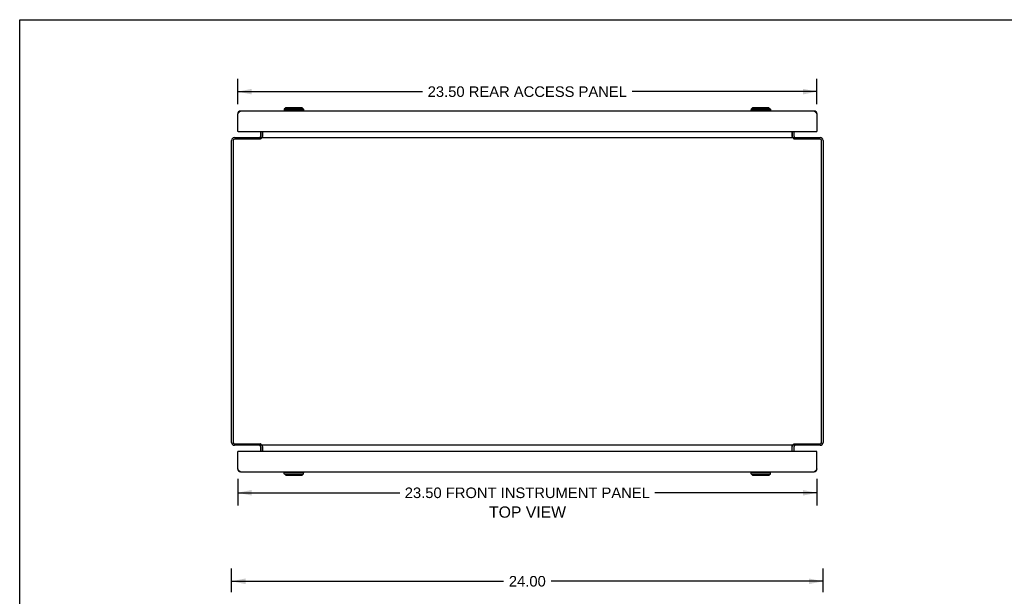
# Model space of a CAD drawing. Header units: inches. Extents: x 0 to 97.1, y 0 to 62.9.
# Tile 3 of 5: x 0 to 39.9, y 39.4 to 62.9. Entities that reach past the tile are written whole.
import ezdxf

# ---------------------------------------------------------------- set-up
doc = ezdxf.new("R2010")
doc.units = ezdxf.units.IN
doc.header["$LTSCALE"] = 5.342857
doc.header["$MEASUREMENT"] = 0
doc.layers.get('0').update_dxf_attribs({"linetype": 'CONTINUOUS'})
for name, color, linetype in [('1-ACCESS_PANEL', 7, 'CONTINUOUS'), ('1-INSTRUMENT_PANEL', 7, 'CONTINUOUS'), ('DIMENSIONS', 7, 'CONTINUOUS')]:
    doc.layers.add(name, color=color, linetype=linetype)
doc.styles.get("Standard").update_dxf_attribs({"font": 'arial.ttf'})
doc.dimstyles.new('DIMSTYLE_1', dxfattribs={"dimtxt": 0.428571, "dimasz": 0.571429, "dimexe": 0.09, "dimexo": 0.07, "dimgap": 0.0375, "dimtad": 0, "dimtih": 1, "dimtoh": 1, "dimzin": 4, "dimdsep": 46, "dimtxsty": 'Standard', "dimblk": '_FILLED', "dimblk1": '_FILLED', "dimblk2": '_FILLED', "dimcen": 0.09, "dimazin": 1, "dimtfac": 1, "dimtofl": 0, "dimtmove": 0, "dimatfit": 3, "dimldrblk": '_FILLED', "dimfxl": 1, "dimtolj": 1, "dimtzin": 4, "dimarcsym": 0})

# ---------------------------------------------------------------- blocks, each defined once
blk = doc.blocks.new('_FILLED')
at = {"color": 0, "linetype": 'ByBlock'}
blk.add_solid([(0, 0), (-1, 0.2), (-1, -0.2)], dxfattribs=at)
blk = doc.blocks.new('*D2')
at = {"layer": '1-ACCESS_PANEL', "color": 2, "linetype": 'Continuous'}
for p, q in [((8.846, 59.429), (8.846, 60.449)), ((32.346, 59.429), (32.346, 60.449)), ((8.846, 59.935), (16.347, 59.935)), ((32.346, 59.935), (24.846, 59.935))]:
    blk.add_line(p, q, dxfattribs=at)
at = {"layer": '1-ACCESS_PANEL', "color": 2, "linetype": 'Continuous', "xscale": 0.5714285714, "yscale": 0.5714285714, "zscale": 0.5714285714, "rotation": 180}
blk.add_blockref('_FILLED', (8.846, 59.935), dxfattribs=at)
at = {"layer": '1-ACCESS_PANEL', "color": 2, "linetype": 'Continuous', "xscale": 0.5714285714, "yscale": 0.5714285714, "zscale": 0.5714285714}
blk.add_blockref('_FILLED', (32.346, 59.935), dxfattribs=at)
at = {"layer": '1-ACCESS_PANEL', "color": 2, "linetype": 'Continuous', "insert": (20.596, 60.149), "char_height": 0.42857, "width": 8.07116, "attachment_point": 2, "line_spacing_factor": 0.9}
blk.add_mtext('23.50 REAR ACCESS PANEL', dxfattribs=at)
blk = doc.blocks.new('*D9')
at = {"layer": 'DIMENSIONS', "color": 2, "linetype": 'Continuous'}
for p, q in [((8.596, 39.602), (8.596, 40.565)), ((32.596, 39.602), (32.596, 40.565)), ((8.596, 40.05), (19.633, 40.05)), ((32.596, 40.05), (21.56, 40.05))]:
    blk.add_line(p, q, dxfattribs=at)
at = {"layer": 'DIMENSIONS', "color": 2, "linetype": 'Continuous', "xscale": 0.5714285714, "yscale": 0.5714285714, "zscale": 0.5714285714, "rotation": 180}
blk.add_blockref('_FILLED', (8.596, 40.05), dxfattribs=at)
at = {"layer": 'DIMENSIONS', "color": 2, "linetype": 'Continuous', "xscale": 0.5714285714, "yscale": 0.5714285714, "zscale": 0.5714285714}
blk.add_blockref('_FILLED', (32.596, 40.05), dxfattribs=at)
at = {"layer": 'DIMENSIONS', "color": 2, "linetype": 'Continuous', "insert": (20.596, 40.265), "char_height": 0.4286, "width": 1.49761, "attachment_point": 2, "line_spacing_factor": 0.9}
blk.add_mtext('24.00', dxfattribs=at)
blk = doc.blocks.new('*D21')
at = {"layer": '1-INSTRUMENT_PANEL', "color": 2, "linetype": 'Continuous'}
for p, q in [((8.846, 44.215), (8.846, 43.129)), ((32.346, 44.215), (32.346, 43.129)), ((8.846, 43.644), (15.418, 43.644)), ((32.346, 43.644), (25.775, 43.644))]:
    blk.add_line(p, q, dxfattribs=at)
at = {"layer": '1-INSTRUMENT_PANEL', "color": 2, "linetype": 'Continuous', "xscale": 0.5714285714, "yscale": 0.5714285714, "zscale": 0.5714285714, "rotation": 180}
blk.add_blockref('_FILLED', (8.846, 43.644), dxfattribs=at)
at = {"layer": '1-INSTRUMENT_PANEL', "color": 2, "linetype": 'Continuous', "xscale": 0.5714285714, "yscale": 0.5714285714, "zscale": 0.5714285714}
blk.add_blockref('_FILLED', (32.346, 43.644), dxfattribs=at)
at = {"layer": '1-INSTRUMENT_PANEL', "color": 2, "linetype": 'Continuous', "insert": (20.596, 43.858), "char_height": 0.42857, "width": 9.92884, "attachment_point": 2, "line_spacing_factor": 0.9}
blk.add_mtext('23.50 FRONT INSTRUMENT PANEL', dxfattribs=at)

msp = doc.modelspace()

# ---------------------------------------------------------------- linework, layer by layer
at = {"color": 7, "linetype": 'Continuous'}
for p, q in [((0, 0), (0, 62.857)), ((0, 62.857), (97.143, 62.857)), ((10.714, 59.165), (10.714, 59.146)), ((11.541, 59.165), (10.714, 59.165)), ((10.793, 59.283), (10.734, 59.224)), ((10.734, 59.224), (10.734, 59.165)), ((11.521, 59.224), (10.734, 59.224)), ((11.462, 59.283), (10.793, 59.283)), ((11.462, 59.283), (11.521, 59.224)), ((11.521, 59.224), (11.521, 59.165)), ((11.541, 59.165), (11.541, 59.146)), ((30.479, 59.165), (29.652, 59.165)), ((29.652, 59.165), (29.652, 59.146)), ((29.731, 59.283), (29.672, 59.224)), ((30.459, 59.224), (29.672, 59.224)), ((29.672, 59.224), (29.672, 59.165)), ((30.4, 59.283), (29.731, 59.283)), ((30.4, 59.283), (30.459, 59.224)), ((30.459, 59.224), (30.459, 59.165)), ((30.479, 59.165), (30.479, 59.146)), ((8.849, 59.05), (8.859, 59.048)), ((32.344, 59.05), (32.334, 59.048)), ((8.846, 58.324), (8.851, 58.324)), ((8.861, 58.321), (8.846, 58.321)), ((9.771, 58.009), (9.771, 58.072)), ((9.788, 58.023), (9.771, 58.049)), ((9.846, 58.321), (9.846, 58.114)), ((31.346, 58.114), (31.346, 58.321)), ((31.405, 58.023), (31.421, 58.049)), ((31.421, 58.009), (31.421, 58.072)), ((32.331, 58.321), (32.346, 58.321)), ((32.346, 58.324), (32.341, 58.324)), ((9.771, 45.635), (9.771, 45.572)), ((9.788, 45.62), (9.771, 45.594)), ((31.405, 45.62), (31.421, 45.594)), ((31.421, 45.635), (31.421, 45.572)), ((8.861, 45.323), (8.846, 45.323)), ((8.846, 45.319), (8.851, 45.319)), ((9.846, 45.53), (9.846, 45.323)), ((31.346, 45.323), (31.346, 45.53)), ((32.331, 45.323), (32.346, 45.323)), ((32.346, 45.319), (32.341, 45.319)), ((8.849, 44.593), (8.859, 44.595)), ((10.714, 44.478), (10.714, 44.498)), ((10.714, 44.478), (11.541, 44.478)), ((10.734, 44.419), (10.734, 44.478)), ((10.793, 44.36), (10.734, 44.419)), ((10.734, 44.419), (11.521, 44.419)), ((10.793, 44.36), (11.462, 44.36)), ((11.462, 44.36), (11.521, 44.419)), ((11.521, 44.419), (11.521, 44.478)), ((11.541, 44.478), (11.541, 44.498)), ((29.652, 44.478), (29.652, 44.498)), ((29.652, 44.478), (30.479, 44.478)), ((29.672, 44.419), (29.672, 44.478)), ((29.672, 44.419), (30.459, 44.419)), ((29.731, 44.36), (29.672, 44.419)), ((29.731, 44.36), (30.4, 44.36)), ((30.4, 44.36), (30.459, 44.419)), ((30.459, 44.419), (30.459, 44.478)), ((30.479, 44.478), (30.479, 44.498)), ((32.344, 44.593), (32.334, 44.595))]:
    msp.add_line(p, q, dxfattribs=at)
at = {"color": 3, "linetype": 'Continuous'}
for p, q in [((32.229, 59.146), (8.963, 59.146)), ((8.846, 59.029), (8.854, 59.04)), ((8.846, 58.321), (8.846, 59.029)), ((8.854, 59.04), (8.858, 59.046)), ((8.858, 59.046), (8.862, 59.052)), ((32.326, 59.061), (32.329, 59.055)), ((32.329, 59.055), (32.333, 59.049)), ((32.333, 59.049), (32.337, 59.043)), ((32.337, 59.043), (32.343, 59.034)), ((32.343, 59.034), (32.346, 59.029)), ((32.346, 59.029), (32.346, 58.321)), ((8.596, 45.689), (8.596, 57.955)), ((8.659, 57.946), (8.659, 45.697)), ((8.713, 58.072), (9.771, 58.072)), ((9.773, 58.009), (8.722, 58.009)), ((8.861, 58.321), (32.331, 58.321)), ((9.771, 58.321), (9.771, 58.114)), ((9.775, 58.01), (9.773, 58.009)), ((9.777, 58.012), (9.775, 58.01)), ((9.78, 58.015), (9.777, 58.012)), ((9.786, 58.02), (9.78, 58.015)), ((9.788, 58.023), (9.786, 58.02)), ((9.798, 58.072), (9.798, 58.034)), ((9.798, 58.072), (31.394, 58.072)), ((9.848, 58.078), (9.848, 58.321)), ((31.344, 58.321), (31.344, 58.078)), ((31.394, 58.072), (31.394, 58.034)), ((31.412, 58.016), (31.415, 58.013)), ((31.415, 58.013), (31.417, 58.011)), ((32.471, 58.009), (31.42, 58.009)), ((31.421, 58.114), (31.421, 58.321)), ((31.421, 58.072), (32.479, 58.072)), ((32.533, 45.697), (32.533, 57.946)), ((32.596, 57.955), (32.596, 45.689)), ((9.771, 45.572), (8.713, 45.572)), ((8.722, 45.635), (9.773, 45.635)), ((9.778, 45.63), (9.776, 45.632)), ((9.781, 45.627), (9.778, 45.63)), ((9.798, 45.572), (9.798, 45.609)), ((31.394, 45.572), (9.798, 45.572)), ((9.848, 45.323), (9.848, 45.565)), ((31.344, 45.323), (31.344, 45.565)), ((31.394, 45.572), (31.394, 45.609)), ((31.405, 45.62), (31.407, 45.623)), ((31.407, 45.623), (31.413, 45.628)), ((31.413, 45.628), (31.416, 45.631)), ((31.416, 45.631), (31.418, 45.633)), ((31.418, 45.633), (31.42, 45.635)), ((31.42, 45.635), (32.471, 45.635)), ((32.479, 45.572), (31.421, 45.572)), ((8.846, 44.615), (8.846, 45.323)), ((32.331, 45.323), (8.861, 45.323)), ((9.771, 45.53), (9.771, 45.323)), ((31.421, 45.323), (31.421, 45.53)), ((32.346, 44.615), (32.346, 45.323)), ((8.85, 44.609), (8.846, 44.615)), ((8.856, 44.6), (8.85, 44.609)), ((8.86, 44.594), (8.856, 44.6)), ((8.863, 44.588), (8.86, 44.594)), ((8.867, 44.582), (8.863, 44.588)), ((8.963, 44.498), (32.229, 44.498)), ((32.335, 44.597), (32.331, 44.591)), ((32.339, 44.603), (32.335, 44.597)), ((32.346, 44.615), (32.339, 44.603))]:
    msp.add_line(p, q, dxfattribs=at)
for points in [[(8.862, 59.052), (8.865, 59.058), (8.867, 59.061), (8.869, 59.064), (8.871, 59.066), (8.873, 59.069), (8.875, 59.072), (8.877, 59.075), (8.879, 59.077), (8.88, 59.08), (8.882, 59.083), (8.884, 59.085), (8.886, 59.088), (8.888, 59.09), (8.89, 59.093), (8.892, 59.095), (8.894, 59.098), (8.896, 59.1), (8.897, 59.102), (8.899, 59.105), (8.901, 59.107), (8.903, 59.109), (8.905, 59.111), (8.907, 59.113), (8.909, 59.115), (8.911, 59.117), (8.913, 59.119), (8.914, 59.121), (8.916, 59.123), (8.918, 59.125), (8.92, 59.126), (8.922, 59.128), (8.924, 59.129), (8.926, 59.131), (8.928, 59.132), (8.93, 59.134), (8.931, 59.135), (8.933, 59.136), (8.935, 59.137), (8.937, 59.138), (8.939, 59.139), (8.941, 59.14), (8.943, 59.141), (8.945, 59.142), (8.946, 59.143), (8.948, 59.143), (8.95, 59.144), (8.952, 59.144), (8.954, 59.145), (8.956, 59.145), (8.958, 59.145), (8.96, 59.145), (8.962, 59.146), (8.963, 59.146)], [(32.229, 59.146), (32.231, 59.146), (32.233, 59.145), (32.235, 59.145), (32.237, 59.145), (32.239, 59.145), (32.241, 59.144), (32.243, 59.144), (32.245, 59.143), (32.246, 59.143), (32.248, 59.142), (32.25, 59.141), (32.252, 59.14), (32.254, 59.139), (32.256, 59.138), (32.258, 59.137), (32.26, 59.136), (32.262, 59.135), (32.263, 59.134), (32.265, 59.132), (32.267, 59.131), (32.269, 59.129), (32.271, 59.128), (32.273, 59.126), (32.275, 59.125), (32.277, 59.123), (32.279, 59.121), (32.28, 59.119), (32.282, 59.117), (32.284, 59.115), (32.286, 59.113), (32.288, 59.111), (32.29, 59.109), (32.292, 59.107), (32.294, 59.105), (32.296, 59.102), (32.297, 59.1), (32.299, 59.098), (32.301, 59.095), (32.303, 59.093), (32.305, 59.09), (32.307, 59.088), (32.309, 59.085), (32.311, 59.083), (32.313, 59.08), (32.314, 59.077), (32.316, 59.075), (32.318, 59.072), (32.32, 59.069), (32.322, 59.066), (32.324, 59.064), (32.326, 59.061)], [(9.752, 58.078), (9.753, 58.079), (9.753, 58.079), (9.754, 58.079), (9.754, 58.079), (9.755, 58.079), (9.756, 58.078), (9.757, 58.078), (9.758, 58.078), (9.759, 58.077), (9.76, 58.076)], [(9.76, 58.076), (9.763, 58.075), (9.764, 58.074), (9.765, 58.074), (9.766, 58.073), (9.767, 58.073), (9.768, 58.072), (9.77, 58.072), (9.771, 58.072), (9.771, 58.072)], [(9.798, 58.034), (9.797, 58.032), (9.796, 58.031), (9.795, 58.03), (9.794, 58.028), (9.793, 58.027), (9.791, 58.026), (9.79, 58.025), (9.789, 58.024), (9.788, 58.023)], [(9.831, 58.073), (9.829, 58.072), (9.828, 58.072), (9.827, 58.072), (9.825, 58.072)], [(9.841, 58.078), (9.84, 58.078), (9.839, 58.077), (9.837, 58.076), (9.836, 58.076), (9.835, 58.075), (9.833, 58.074), (9.832, 58.073), (9.831, 58.073)], [(9.848, 58.078), (9.848, 58.079), (9.847, 58.079), (9.845, 58.079), (9.844, 58.079), (9.843, 58.079), (9.841, 58.078)], [(31.344, 58.078), (31.345, 58.079), (31.346, 58.079), (31.348, 58.079), (31.349, 58.079), (31.35, 58.079), (31.352, 58.078)], [(31.352, 58.078), (31.353, 58.078), (31.354, 58.077), (31.356, 58.076), (31.357, 58.076), (31.358, 58.075), (31.36, 58.074), (31.361, 58.073), (31.362, 58.073)], [(31.362, 58.073), (31.364, 58.072), (31.365, 58.072), (31.366, 58.072), (31.367, 58.072)], [(31.394, 58.034), (31.396, 58.032), (31.397, 58.031), (31.398, 58.03), (31.399, 58.028), (31.4, 58.027), (31.402, 58.026), (31.403, 58.025), (31.404, 58.024), (31.405, 58.023), (31.406, 58.021), (31.412, 58.016)], [(31.417, 58.011), (31.419, 58.009), (31.42, 58.009)], [(31.43, 58.075), (31.429, 58.074), (31.428, 58.074), (31.427, 58.073), (31.426, 58.073), (31.424, 58.072), (31.423, 58.072), (31.422, 58.072), (31.421, 58.072)], [(31.441, 58.078), (31.44, 58.079), (31.44, 58.079), (31.439, 58.079), (31.438, 58.079), (31.438, 58.079), (31.437, 58.078), (31.436, 58.078), (31.435, 58.078), (31.434, 58.077), (31.433, 58.076), (31.43, 58.075)], [(9.752, 45.565), (9.753, 45.565), (9.753, 45.564), (9.754, 45.564), (9.754, 45.564), (9.755, 45.564), (9.756, 45.565), (9.757, 45.565), (9.758, 45.566), (9.759, 45.566), (9.76, 45.567), (9.763, 45.568)], [(9.763, 45.568), (9.764, 45.569), (9.765, 45.569), (9.766, 45.57), (9.767, 45.571), (9.768, 45.571), (9.77, 45.571), (9.771, 45.571), (9.771, 45.572)], [(9.776, 45.632), (9.774, 45.634), (9.773, 45.635)], [(9.798, 45.609), (9.797, 45.611), (9.796, 45.612), (9.795, 45.613), (9.794, 45.615), (9.793, 45.616), (9.791, 45.617), (9.79, 45.618), (9.789, 45.619), (9.788, 45.62), (9.787, 45.622), (9.781, 45.627)], [(9.831, 45.57), (9.829, 45.571), (9.828, 45.571), (9.827, 45.571), (9.825, 45.572)], [(9.841, 45.565), (9.84, 45.565), (9.839, 45.566), (9.837, 45.567), (9.836, 45.567), (9.835, 45.568), (9.833, 45.569), (9.832, 45.57), (9.831, 45.57)], [(9.848, 45.565), (9.848, 45.564), (9.847, 45.564), (9.845, 45.564), (9.844, 45.564), (9.843, 45.565), (9.841, 45.565)], [(31.344, 45.565), (31.345, 45.564), (31.346, 45.564), (31.348, 45.564), (31.349, 45.564), (31.35, 45.565), (31.352, 45.565)], [(31.352, 45.565), (31.353, 45.565), (31.354, 45.566), (31.356, 45.567), (31.357, 45.567), (31.358, 45.568), (31.36, 45.569), (31.361, 45.57), (31.362, 45.57)], [(31.362, 45.57), (31.364, 45.571), (31.365, 45.571), (31.366, 45.571), (31.367, 45.572)], [(31.394, 45.609), (31.396, 45.611), (31.397, 45.612), (31.398, 45.613), (31.399, 45.615), (31.4, 45.616), (31.402, 45.617), (31.403, 45.618), (31.404, 45.619), (31.405, 45.62)], [(31.433, 45.567), (31.43, 45.568), (31.429, 45.569), (31.428, 45.569), (31.427, 45.57), (31.426, 45.571), (31.424, 45.571), (31.423, 45.571), (31.422, 45.571), (31.421, 45.572)], [(31.441, 45.565), (31.44, 45.565), (31.44, 45.564), (31.439, 45.564), (31.438, 45.564), (31.438, 45.564), (31.437, 45.565), (31.436, 45.565), (31.435, 45.566), (31.434, 45.566), (31.433, 45.567)], [(8.963, 44.498), (8.962, 44.498), (8.96, 44.498), (8.958, 44.498), (8.956, 44.498), (8.954, 44.498), (8.952, 44.499), (8.95, 44.499), (8.948, 44.5), (8.946, 44.501), (8.945, 44.501), (8.943, 44.502), (8.941, 44.503), (8.939, 44.504), (8.937, 44.505), (8.935, 44.506), (8.933, 44.507), (8.931, 44.508), (8.93, 44.509), (8.928, 44.511), (8.926, 44.512), (8.924, 44.514), (8.922, 44.515), (8.92, 44.517), (8.918, 44.519), (8.916, 44.52), (8.914, 44.522), (8.913, 44.524), (8.911, 44.526), (8.909, 44.528), (8.907, 44.53), (8.905, 44.532), (8.903, 44.534), (8.901, 44.536), (8.899, 44.538), (8.897, 44.541), (8.896, 44.543), (8.894, 44.545), (8.892, 44.548), (8.89, 44.55), (8.888, 44.553), (8.886, 44.555), (8.884, 44.558), (8.882, 44.56), (8.88, 44.563), (8.879, 44.566), (8.877, 44.568), (8.875, 44.571), (8.873, 44.574), (8.871, 44.577), (8.869, 44.58), (8.867, 44.582)], [(32.331, 44.591), (32.328, 44.585), (32.326, 44.582), (32.324, 44.58), (32.322, 44.577), (32.32, 44.574), (32.318, 44.571), (32.316, 44.568), (32.314, 44.566), (32.313, 44.563), (32.311, 44.56), (32.309, 44.558), (32.307, 44.555), (32.305, 44.553), (32.303, 44.55), (32.301, 44.548), (32.299, 44.545), (32.297, 44.543), (32.296, 44.541), (32.294, 44.538), (32.292, 44.536), (32.29, 44.534), (32.288, 44.532), (32.286, 44.53), (32.284, 44.528), (32.282, 44.526), (32.28, 44.524), (32.279, 44.522), (32.277, 44.52), (32.275, 44.519), (32.273, 44.517), (32.271, 44.515), (32.269, 44.514), (32.267, 44.512), (32.265, 44.511), (32.263, 44.509), (32.262, 44.508), (32.26, 44.507), (32.258, 44.506), (32.256, 44.505), (32.254, 44.504), (32.252, 44.503), (32.25, 44.502), (32.248, 44.501), (32.246, 44.501), (32.245, 44.5), (32.243, 44.499), (32.241, 44.499), (32.239, 44.498), (32.237, 44.498), (32.235, 44.498), (32.233, 44.498), (32.231, 44.498), (32.229, 44.498)]]:
    msp.add_lwpolyline(points, dxfattribs=at)
for centre, radius, start, end in [((8.963, 59.029), 0.117, 90, 180), ((32.229, 59.029), 0.117, 0, 90), ((8.861, 58.336), 0.015, 180, 270), ((32.331, 58.336), 0.015, 270, 360), ((8.713, 57.955), 0.117, 90, 180), ((8.722, 57.946), 0.0625, 90, 180), ((9.729, 58.114), 0.042, 270, 360), ((31.463, 58.114), 0.042, 180, 270), ((32.471, 57.946), 0.0625, 0, 90), ((32.479, 57.955), 0.117, 0, 90), ((8.713, 45.689), 0.117, 180, 270), ((8.722, 45.697), 0.0625, 180, 270), ((9.729, 45.53), 0.042, 0, 90), ((31.463, 45.53), 0.042, 90, 180), ((32.471, 45.697), 0.0625, 270, 360), ((32.479, 45.689), 0.117, 270, 360), ((8.861, 45.308), 0.015, 90, 180), ((32.331, 45.308), 0.015, 0, 90), ((8.963, 44.615), 0.117, 180, 270), ((32.229, 44.615), 0.117, 270, 360)]:
    msp.add_arc(centre, radius, start, end, dxfattribs=at)
at = {"color": 7, "linetype": 'Continuous'}
for centre, start, end in [((9.729, 58.114), 342.3087, 360), ((31.463, 58.114), 180, 197.6913), ((9.729, 45.53), 0, 17.6913), ((31.463, 45.53), 162.3087, 180)]:
    msp.add_arc(centre, 0.117, start, end, dxfattribs=at)

# ---------------------------------------------------------------- texts
at = {"layer": 'DIMENSIONS', "color": 2, "linetype": 'Continuous', "insert": (20.605, 43.09), "char_height": 0.4571, "width": 3.11503, "attachment_point": 2, "line_spacing_factor": 0.9}
msp.add_mtext('TOP VIEW', dxfattribs=at)

# ---------------------------------------------------------------- dimensions: what is measured, and where the dimension line sits
at = {"layer": '1-ACCESS_PANEL', "color": 2, "linetype": 'Continuous'}
dim = msp.add_linear_dim(base=(32.346, 59.935), p1=(8.846, 60.519), p2=(32.346, 60.519), text='<> REAR ACCESS PANEL', dimstyle='DIMSTYLE_1', dxfattribs=at)
dim.commit()
dim.dimension.update_dxf_attribs({"geometry": '*D2', "text_midpoint": (20.596, 59.935), "dimtype": 160})
at = {"layer": '1-INSTRUMENT_PANEL', "color": 2, "linetype": 'Continuous'}
dim = msp.add_linear_dim(base=(8.846, 43.644), p1=(32.346, 44.285), p2=(8.846, 44.285), angle=180, text='<> FRONT INSTRUMENT PANEL', dimstyle='DIMSTYLE_1', dxfattribs=at)
dim.commit()
dim.dimension.update_dxf_attribs({"geometry": '*D21', "text_midpoint": (20.596, 43.644), "dimtype": 160})
at = {"layer": 'DIMENSIONS', "color": 2, "linetype": 'Continuous'}
dim = msp.add_linear_dim(base=(8.596, 40.05), p1=(32.596, 40.635), p2=(8.596, 40.635), angle=180, dimstyle='DIMSTYLE_1', dxfattribs=at)
dim.commit()
dim.dimension.update_dxf_attribs({"geometry": '*D9', "text_midpoint": (20.591, 40.048), "dimtype": 160})

doc.saveas('drawing.dxf')
